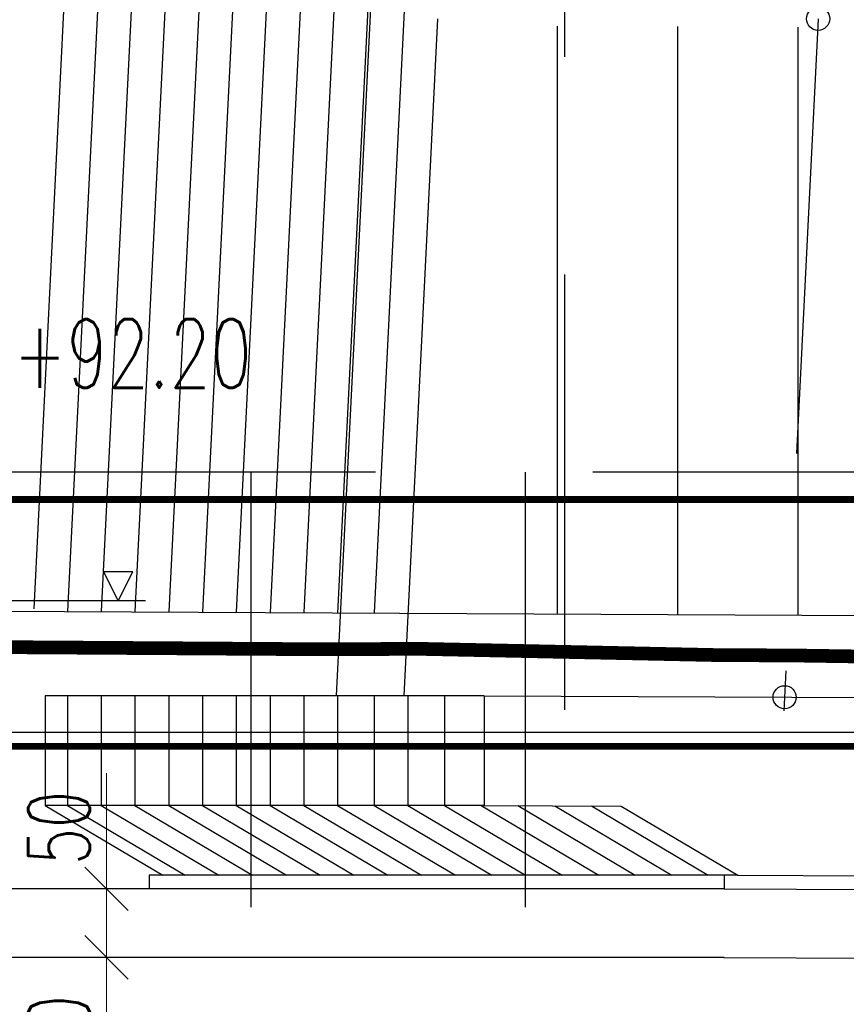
# Model space of a CAD drawing. Header units: metres. Extents: x 3458045 to 3462392, y 5482308 to 5484762.
# Tile 199 of 256: x 3460019.44 to 3460025.47, y 5483998.1 to 5484005.29. Entities that reach past the tile are written whole.
import ezdxf

# ---------------------------------------------------------------- set-up
doc = ezdxf.new("R2010")
doc.units = ezdxf.units.M
doc.header["$PDMODE"] = 3
doc.header["$PDSIZE"] = 0.1
for name, pattern in [('AUSGEZOGEN', [2, 1, 1]), ('VERDECKT', [9.525, 6.35, -3.175]), ('VERDECKT2', [4.7625, 3.175, -1.5875])]:
    doc.linetypes.add(name, pattern=pattern)
doc.layers.get('0').update_dxf_attribs({"linetype": 'CONTINUOUS'})
doc.layers.get('DEFPOINTS').update_dxf_attribs({"linetype": 'CONTINUOUS'})
for name, color, linetype in [('BAUER_BK 2014', 1, 'CONTINUOUS'), ('SP_BAUGRUBE-ANKER', 211, 'AUSGEZOGEN'), ('SP_BAUGRUBE-Schottertragschicht-Sohle', 7, 'AUSGEZOGEN'), ('SP_BAUGRUBE-TEXT', 210, 'AUSGEZOGEN'), ('SP_BAUGRUBE-UWB-Sohle', 1, 'AUSGEZOGEN'), ('SP_BAUGRUBE-VERBAU', 210, 'AUSGEZOGEN'), ('SP_GELÄNDE-BESTAND', 251, 'CONTINUOUS'), ('SP_GRADIENTE', 3, 'CONTINUOUS'), ('SP_HW10', 170, 'VERDECKT'), ('SP_HW100', 170, 'VERDECKT'), ('SP_Mantellinien-Ansicht', 252, 'CONTINUOUS'), ('SP_STÜTZWAND', 2, 'CONTINUOUS'), ('SP_Tunneldecke_L7+8-Schnitt', 2, 'CONTINUOUS'), ('SP_Tunnelsohle_L7+8-Schnitt', 2, 'CONTINUOUS'), ('SP_Tunnelsohle_Sauberkeitsschicht', 1, 'CONTINUOUS'), ('SP_VERM', 1, 'CONTINUOUS')]:
    doc.layers.add(name, color=color, linetype=linetype)
doc.layers.add('SP_Höhenplan-Beschriftung-Linien', color=2, linetype='CONTINUOUS', lineweight=25)
doc.styles.add('SP_F', font='romans.shx', dxfattribs={"width": 0.7, "bigfont": 'sp_f.shx'})
doc.dimstyles.new('SOFI18$0', dxfattribs={"dimtxt": 1.8, "dimasz": 0.18, "dimexe": 0.9, "dimexo": 0.625, "dimgap": 0.486, "dimtad": 1, "dimdec": 3, "dimrnd": 0.001, "dimzin": 1, "dimdsep": 46, "dimtxsty": 'SP_F', "dimblk1": 'SOF_BEMSTR1', "dimblk2": 'SOF_BEMSTR2', "dimsah": 1, "dimcen": 1.8, "dimse1": 1, "dimse2": 1, "dimclrd": 1, "dimclre": 1, "dimclrt": 7, "dimaunit": 2, "dimazin": 0, "dimtfac": 1, "dimtdec": 3, "dimtmove": 0, "dimatfit": 3, "dimfxl": 1, "dimtolj": 1, "dimtzin": 0, "dimlwd": 0, "dimlwe": 0, "dimarcsym": 0})

# ---------------------------------------------------------------- blocks, each defined once
blk = doc.blocks.new('SOF_BEMSTR1')
at = {"color": 0, "linetype": 'ByBlock', "lineweight": -2}
for p, q in [((0, 20), (0, -8.5)), ((3.535, 3.535), (-3.535, -3.535)), ((-5, 0), (5, 0))]:
    blk.add_line(p, q, dxfattribs=at)
blk = doc.blocks.new('SOF_BEMSTR2')
at = {"color": 0, "linetype": 'ByBlock', "lineweight": -2}
for p, q in [((0, -20), (0, 8.5)), ((3.535, 3.535), (-3.535, -3.535)), ((-5, 0), (5, 0))]:
    blk.add_line(p, q, dxfattribs=at)
blk = doc.blocks.new('*D331')
at = {"layer": 'DEFPOINTS', "color": 0, "linetype": 'AUSGEZOGEN', "transparency": 16777216}
for p in [(3460020.0721, 5483998.9468), (3460020.2317, 5483998.9468), (3460020.2317, 5483998.4468)]:
    blk.add_point(p, dxfattribs=at)
at = {"layer": 'SP_VERM', "color": 1, "linetype": 'AUSGEZOGEN', "lineweight": 0, "transparency": 16777216}
for p, q in [((3460020.0721, 5483998.9468), (3460020.0721, 5483999.7898)), ((3460020.0721, 5483998.4918), (3460020.0721, 5483998.9018))]:
    blk.add_line(p, q, dxfattribs=at)
at = {"layer": 'SP_VERM', "color": 1, "linetype": 'AUSGEZOGEN', "lineweight": 0, "transparency": 16777216, "xscale": 0.0450000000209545, "yscale": 0.0450000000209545, "zscale": 0.0450000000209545}
for name, p, rotation in [('SOF_BEMSTR2', (3460020.0721, 5483998.9468), 90), ('SOF_BEMSTR1', (3460020.0721, 5483998.4468), 270)]:
    blk.add_blockref(name, p, dxfattribs=dict(at, rotation=rotation))
at = {"layer": 'SP_VERM', "color": 7, "linetype": 'AUSGEZOGEN', "transparency": 16777216, "insert": (3460019.7256, 5483999.3908), "char_height": 0.45, "attachment_point": 5, "rotation": 90, "style": 'SP_F'}
blk.add_mtext('\\A1;\\A1;50{\\H.7x;\\S^ ;}', dxfattribs=at)
blk = doc.blocks.new('*D332')
at = {"layer": 'DEFPOINTS', "color": 0, "linetype": 'AUSGEZOGEN', "transparency": 16777216}
for p in [(3460020.2317, 5483998.4468), (3460020.0721, 5483996.9468), (3460020.2317, 5483996.9468)]:
    blk.add_point(p, dxfattribs=at)
at = {"layer": 'SP_VERM', "color": 1, "linetype": 'AUSGEZOGEN', "lineweight": 0, "transparency": 16777216}
blk.add_line((3460020.0721, 5483998.4018), (3460020.0721, 5483996.9918), dxfattribs=at)
at = {"layer": 'SP_VERM', "color": 1, "linetype": 'AUSGEZOGEN', "lineweight": 0, "transparency": 16777216, "xscale": 0.0450000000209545, "yscale": 0.0450000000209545, "zscale": 0.0450000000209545}
for name, p, rotation in [('SOF_BEMSTR2', (3460020.0721, 5483998.4468), 90), ('SOF_BEMSTR1', (3460020.0721, 5483996.9468), 270)]:
    blk.add_blockref(name, p, dxfattribs=dict(at, rotation=rotation))
at = {"layer": 'SP_VERM', "color": 7, "linetype": 'AUSGEZOGEN', "transparency": 16777216, "insert": (3460019.7256, 5483997.6968), "char_height": 0.45, "attachment_point": 5, "rotation": 90, "style": 'SP_F'}
blk.add_mtext('\\A1;\\A1;1.50{\\H.7x;\\S^ ;}', dxfattribs=at)

msp = doc.modelspace()

# ---------------------------------------------------------------- linework, layer by layer
at = {"color": 2}
msp.add_lwpolyline([(3460022.1198, 5484007.8068), (3460021.7479, 5484000.3556)], dxfattribs=at)
at = {"color": 1, "linetype": 'AUSGEZOGEN'}
msp.add_lwpolyline([(3460022.1015, 5484007.8411), (3460021.7581, 5484000.9609)], dxfattribs=at)
at = {"layer": 'BAUER_BK 2014', "color": 7, "linetype": 'Continuous'}
for points in [[(3460020.2632, 5484001.2591), (3460020.0512, 5484001.2591)], [(3460020.0512, 5484001.2591), (3460020.1572, 5484001.0471)], [(3460020.1572, 5484001.0471), (3460020.2632, 5484001.2591)], [(3460020.3572, 5484001.0471), (3460015.3572, 5484001.0471)]]:
    msp.add_lwpolyline(points, dxfattribs=at)
at = {"layer": 'SP_BAUGRUBE-ANKER', "color": 1}
for centre in [(3460025.2627, 5484005.2934), (3460025.0179, 5484000.3446)]:
    msp.add_circle(centre, 0.0842, dxfattribs=at)
at = {"layer": 'SP_BAUGRUBE-Schottertragschicht-Sohle', "color": 1}
msp.add_line((3460020.384, 5483998.9468), (3460019.1256, 5483998.9468), dxfattribs=at)
at = {"layer": 'SP_BAUGRUBE-UWB-Sohle'}
msp.add_line((3460024.5769, 5483998.4468), (3460019.2986, 5483998.4468), dxfattribs=at)
msp.add_lwpolyline([(3460024.5744, 5483998.4468), (3460120.4579, 5483997.9661, 0.014054), (3460230.5579, 5484000.5071)], format="xyb", dxfattribs=at)
at = {"layer": 'SP_BAUGRUBE-VERBAU', "linetype": 'VERDECKT2'}
for p, q in [((3460031.5579, 5484001.9873), (3460019.1256, 5484001.9873)), ((3460021.1256, 5484001.9873), (3460021.1256, 5483993.214)), ((3460023.1256, 5484001.9873), (3460023.1256, 5483993.204))]:
    msp.add_line(p, q, dxfattribs=at)
at = {"layer": 'SP_GELÄNDE-BESTAND', "const_width": 0.1}
msp.add_lwpolyline([(3460013.2853, 5484000.7713), (3460016.4919, 5484000.7295), (3460016.6673, 5484000.7284), (3460016.8412, 5484000.7253), (3460017.0166, 5484000.7213), (3460017.0694, 5484000.7243), (3460018.0579, 5484000.7182), (3460021.6579, 5484000.6941), (3460022.354, 5484000.6975), (3460023.0579, 5484000.6827), (3460024.5206, 5484000.6519), (3460025.0967, 5484000.6488), (3460025.6746, 5484000.64), (3460028.0579, 5484000.625), (3460028.2086, 5484000.6239), (3460028.2211, 5484000.5947), (3460028.2239, 5484000.5965), (3460028.3745, 5484000.7371), (3460028.3765, 5484000.7136), (3460028.3851, 5484000.7135), (3460028.7218, 5484000.7374), (3460028.8949, 5484000.7446), (3460030.5401, 5484001.2427), (3460033.0579, 5484001.9319)], dxfattribs=at)
at = {"layer": 'SP_GRADIENTE'}
msp.add_lwpolyline([(3460003.0579, 5484001.0547), (3460120.4704, 5484000.4661, 0.014971), (3460237.5964, 5484003.3841), (3460290.2914, 5484006.2738, -0.006233), (3460339.7757, 5484008.3712), (3460355.6575, 5484008.8465, -0.009984), (3460395.4997, 5484009.2435), (3460406.594, 5484009.1325, -0.00508)], format="xyb", dxfattribs=at)
at = {"layer": 'SP_HW10', "lineweight": 30, "const_width": 0.05}
msp.add_lwpolyline([(3459990.95, 5483999.9867), (3460406.594, 5483999.9867)], dxfattribs=at)
at = {"layer": 'SP_HW100', "lineweight": 30, "const_width": 0.05}
msp.add_lwpolyline([(3459990.95, 5484001.7867), (3460406.594, 5484001.7867)], dxfattribs=at)
at = {"layer": 'SP_Höhenplan-Beschriftung-Linien', "color": 251, "linetype": 'VERDECKT'}
msp.add_line((3460406.594, 5484000.0871), (3459994.581, 5484000.0871), dxfattribs=at)
at = {"layer": 'SP_Mantellinien-Ansicht'}
for p, q in [((3460019.9032, 5484008.2476), (3460019.541, 5484000.9901)), ((3460020.15, 5484008.253), (3460019.7866, 5484000.9708)), ((3460020.3968, 5484008.2584), (3460020.033, 5484000.9696)), ((3460020.6435, 5484008.2638), (3460020.2795, 5484000.9683)), ((3460020.8903, 5484008.2692), (3460020.5259, 5484000.9671)), ((3460021.1371, 5484008.2746), (3460020.7723, 5484000.9659)), ((3460021.3839, 5484008.28), (3460021.0188, 5484000.9646)), ((3460021.6306, 5484008.2854), (3460021.2652, 5484000.9634)), ((3460022.3665, 5484007.8122), (3460022.0245, 5484000.9596)), ((3460021.8529, 5484007.801), (3460021.5116, 5484000.9622)), ((3460023.362, 5484000.9529), (3460023.362, 5484005.2399)), ((3460024.2392, 5484000.9485), (3460024.2392, 5484005.2364)), ((3460025.1164, 5484000.9441), (3460025.1164, 5484005.2328)), ((3460019.7866, 5484000.3556), (3460019.7866, 5483999.5556)), ((3460020.033, 5484000.3556), (3460020.033, 5483999.5556)), ((3460020.2795, 5484000.3556), (3460020.2795, 5483999.5556)), ((3460020.5259, 5484000.3556), (3460020.5259, 5483999.5556)), ((3460020.7723, 5484000.3556), (3460020.7723, 5483999.5556)), ((3460021.0188, 5484000.3556), (3460021.0188, 5483999.5556)), ((3460021.2652, 5484000.3556), (3460021.2652, 5483999.5556)), ((3460021.5116, 5484000.3556), (3460021.5116, 5483999.5556)), ((3460021.7581, 5484000.3556), (3460021.7581, 5483999.5556)), ((3460022.0245, 5484000.3556), (3460022.0245, 5483999.5556)), ((3460022.271, 5484000.3556), (3460022.271, 5483999.5556)), ((3460022.5374, 5484000.3556), (3460022.5374, 5483999.5556)), ((3460019.7866, 5483999.5556), (3460020.645, 5483999.0463)), ((3460020.033, 5483999.5556), (3460020.8915, 5483999.0463)), ((3460020.2795, 5483999.5556), (3460021.1379, 5483999.0463)), ((3460020.5259, 5483999.5556), (3460021.3844, 5483999.0463)), ((3460020.7723, 5483999.5556), (3460021.6308, 5483999.0463)), ((3460021.0188, 5483999.5556), (3460021.8772, 5483999.0463)), ((3460021.2652, 5483999.5556), (3460022.1237, 5483999.0463)), ((3460021.5116, 5483999.5556), (3460022.3701, 5483999.0463)), ((3460021.7581, 5483999.5556), (3460022.6165, 5483999.0463)), ((3460022.0245, 5483999.5556), (3460022.883, 5483999.0463)), ((3460022.271, 5483999.5556), (3460023.1294, 5483999.0463)), ((3460022.5374, 5483999.5556), (3460023.3959, 5483999.0463)), ((3460022.8039, 5483999.5556), (3460023.6624, 5483999.0463)), ((3460023.0724, 5483999.5543), (3460023.9288, 5483999.0463)), ((3460023.3412, 5483999.553), (3460024.1953, 5483999.0463)), ((3460023.6099, 5483999.5516), (3460024.4617, 5483999.0463))]:
    msp.add_line(p, q, dxfattribs=at)
at = {"layer": 'SP_STÜTZWAND', "color": 1, "linetype": 'VERDECKT2'}
msp.add_line((3460023.4158, 5484000.2526), (3460023.4158, 5484006.2663), dxfattribs=at)
at = {"layer": 'SP_STÜTZWAND'}
for p, q in [((3460019.6256, 5484000.3556), (3460019.6256, 5483999.5556)), ((3460022.8254, 5483999.5556), (3460019.6256, 5483999.5556)), ((3460019.6256, 5483999.5556), (3460020.484, 5483999.0463)), ((3460024.6769, 5483999.0463), (3460020.484, 5483999.0463))]:
    msp.add_line(p, q, dxfattribs=at)
at = {"layer": 'SP_STÜTZWAND', "flags": 128}
msp.add_lwpolyline([(3460022.4873, 5484005.2934), (3460022.2409, 5484000.3556)], dxfattribs=at)
at = {"layer": 'SP_STÜTZWAND', "color": 1, "linetype": 'VERDECKT2', "flags": 128}
msp.add_lwpolyline([(3460025.2627, 5484005.2934), (3460025.013, 5484000.2446)], dxfattribs=at)
at = {"layer": 'SP_Tunneldecke_L7+8-Schnitt', "color": 1}
msp.add_line((3460024.5769, 5483999.0463), (3460024.5769, 5483998.9468), dxfattribs=at)
at = {"layer": 'SP_Tunnelsohle_L7+8-Schnitt'}
for p, q in [((3460022.8279, 5484000.3556), (3460019.6256, 5484000.3556)), ((3460022.8279, 5484000.3556), (3460022.8279, 5483999.5555)), ((3460023.8269, 5483999.5505), (3460024.6769, 5483999.0463))]:
    msp.add_line(p, q, dxfattribs=at)
for points in [[(3460022.8279, 5484000.3556), (3460120.4674, 5483999.8661, 0.014971), (3460237.6293, 5484002.785), (3460290.3243, 5484005.6747, -0.00255), (3460310.5579, 5484006.6817)], [(3460024.6769, 5483999.0463), (3460120.4609, 5483998.5661, 0.007671), (3460180.5579, 5483999.1857)]]:
    msp.add_lwpolyline(points, format="xyb", dxfattribs=at)
msp.add_lwpolyline([(3460022.8244, 5483999.5556), (3460023.8269, 5483999.5505)], dxfattribs=at)
at = {"layer": 'SP_Tunnelsohle_Sauberkeitsschicht'}
for p, q in [((3460020.384, 5483999.0463), (3460020.384, 5483998.9468)), ((3460020.484, 5483999.0463), (3460020.384, 5483999.0463)), ((3460024.5769, 5483998.9468), (3460020.384, 5483998.9468))]:
    msp.add_line(p, q, dxfattribs=at)
msp.add_lwpolyline([(3460024.5769, 5483998.9468), (3460120.4604, 5483998.4661, 0.014971), (3460237.7061, 5484001.3871), (3460290.4009, 5484004.2768, -0.002542), (3460310.5579, 5484005.2803)], format="xyb", dxfattribs=at)

# ---------------------------------------------------------------- texts
at = {"layer": 'SP_BAUGRUBE-TEXT', "linetype": 'AUSGEZOGEN', "insert": (3460018.8289, 5484002.8523), "char_height": 0.5, "attachment_point": 5, "style": 'SP_F'}
msp.add_mtext('OK Verbau={\\A1;+92.20}', dxfattribs=at)

# ---------------------------------------------------------------- dimensions: what is measured, and where the dimension line sits
at = {"layer": 'SP_VERM', "color": 1, "linetype": 'AUSGEZOGEN'}
dim = msp.add_linear_dim(base=(3460020.0721, 5483998.9468), p1=(3460020.2317, 5483998.4468), p2=(3460020.2317, 5483998.9468), angle=270, text='\\A1;50{\\H.7x;\\S^ ;}', dimstyle='SOFI18$0', dxfattribs=at)
dim.commit()
dim.dimension.update_dxf_attribs({"geometry": '*D331', "text_midpoint": (3460019.7256, 5483999.3908)})
dim = msp.add_linear_dim(base=(3460020.0721, 5483996.9468), p1=(3460020.2317, 5483998.4468), p2=(3460020.2317, 5483996.9468), angle=270, text='\\A1;1.50{\\H.7x;\\S^ ;}', dimstyle='SOFI18$0', override={"dimblk1": 'SOF_BEMSTR2', "dimblk2": 'SOF_BEMSTR1'}, dxfattribs=at)
dim.commit()
dim.dimension.update_dxf_attribs({"geometry": '*D332', "text_midpoint": (3460019.7256, 5483997.6968)})

doc.saveas('drawing.dxf')
